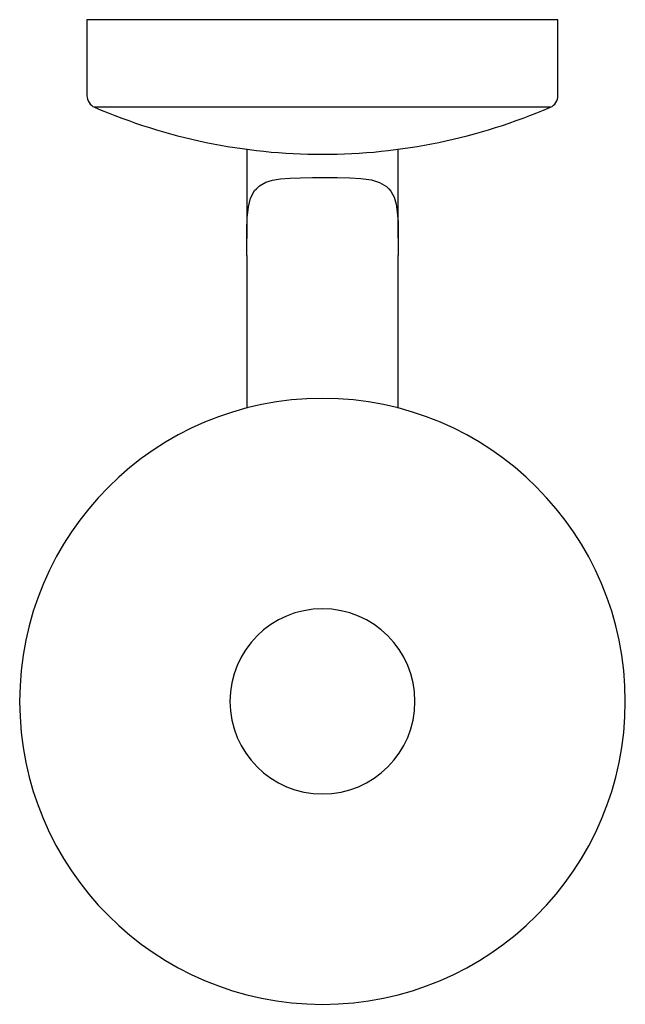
# Model space of a CAD drawing. Header units: millimetres. Extents: x 3927.795 to 3927.867, y 1865.856 to 1865.973.
import ezdxf

# ---------------------------------------------------------------- set-up
doc = ezdxf.new("R2010")
doc.units = ezdxf.units.MM
doc.layers.add('SANINDUSA', color=3, linetype='Continuous')

msp = doc.modelspace()

# ---------------------------------------------------------------- linework, layer by layer
at = {"layer": 'SANINDUSA'}
for p, q in [((3927.80267, 1865.9729), (3927.80267, 1865.96388)), ((3927.85867, 1865.9729), (3927.80267, 1865.9729)), ((3927.85867, 1865.96388), (3927.85867, 1865.9729)), ((3927.85777, 1865.96251), (3927.80358, 1865.96251)), ((3927.82167, 1865.9575), (3927.82167, 1865.94691)), ((3927.83967, 1865.94693), (3927.83967, 1865.9575)), ((3927.82317, 1865.95316), (3927.82392, 1865.95358)), ((3927.82392, 1865.95358), (3927.82474, 1865.95383)), ((3927.82474, 1865.95383), (3927.8257, 1865.954)), ((3927.8257, 1865.954), (3927.82683, 1865.95409)), ((3927.82683, 1865.95409), (3927.82807, 1865.95413)), ((3927.82807, 1865.95413), (3927.82947, 1865.95415)), ((3927.82947, 1865.95415), (3927.83095, 1865.95415)), ((3927.83095, 1865.95415), (3927.83243, 1865.95414)), ((3927.83243, 1865.95414), (3927.83391, 1865.95412)), ((3927.83391, 1865.95412), (3927.83524, 1865.95404)), ((3927.83524, 1865.95404), (3927.83649, 1865.95386)), ((3927.83649, 1865.95386), (3927.83746, 1865.95356)), ((3927.83746, 1865.95356), (3927.83828, 1865.95308)), ((3927.82212, 1865.95171), (3927.8226, 1865.9526)), ((3927.8226, 1865.9526), (3927.82283, 1865.95282)), ((3927.82283, 1865.95282), (3927.82317, 1865.95316)), ((3927.83828, 1865.95308), (3927.83855, 1865.9528)), ((3927.83855, 1865.9528), (3927.8388, 1865.95252)), ((3927.8388, 1865.95252), (3927.83919, 1865.9518)), ((3927.82186, 1865.95065), (3927.82212, 1865.95171)), ((3927.83919, 1865.9518), (3927.83943, 1865.95098)), ((3927.82172, 1865.94935), (3927.82186, 1865.95065)), ((3927.83943, 1865.95098), (3927.83957, 1865.95004)), ((3927.83957, 1865.95004), (3927.83965, 1865.9489)), ((3927.82168, 1865.94795), (3927.82172, 1865.94935)), ((3927.83965, 1865.9489), (3927.83967, 1865.94765)), ((3927.82168, 1865.94643), (3927.82168, 1865.94795)), ((3927.83967, 1865.94765), (3927.83967, 1865.94631)), ((3927.82168, 1865.9449), (3927.82168, 1865.94643)), ((3927.83967, 1865.94631), (3927.83967, 1865.9449)), ((3927.82168, 1865.9449), (3927.82168, 1865.92676)), ((3927.83967, 1865.92676), (3927.83967, 1865.9449))]:
    msp.add_line(p, q, dxfattribs=at)
at = {"layer": 'SANINDUSA', "extrusion": (0, 3.59886e-15, -1)}
for radius in [0.036, 0.011]:
    msp.add_circle((-3927.83067, 1865.8919), radius, dxfattribs=at)
at = {"layer": 'SANINDUSA'}
for centre, radius, start, end in [((3927.80417, 1865.96388), 0.0015, 180, 246.6399), ((3927.85717, 1865.96388), 0.0015, 293.3601, 0), ((3927.83067, 1866.02524), 0.06833, 246.6399, 270), ((3927.83067, 1866.02524), 0.06833, 270, 293.3601)]:
    msp.add_arc(centre, radius, start, end, dxfattribs=at)

doc.saveas('drawing.dxf')
